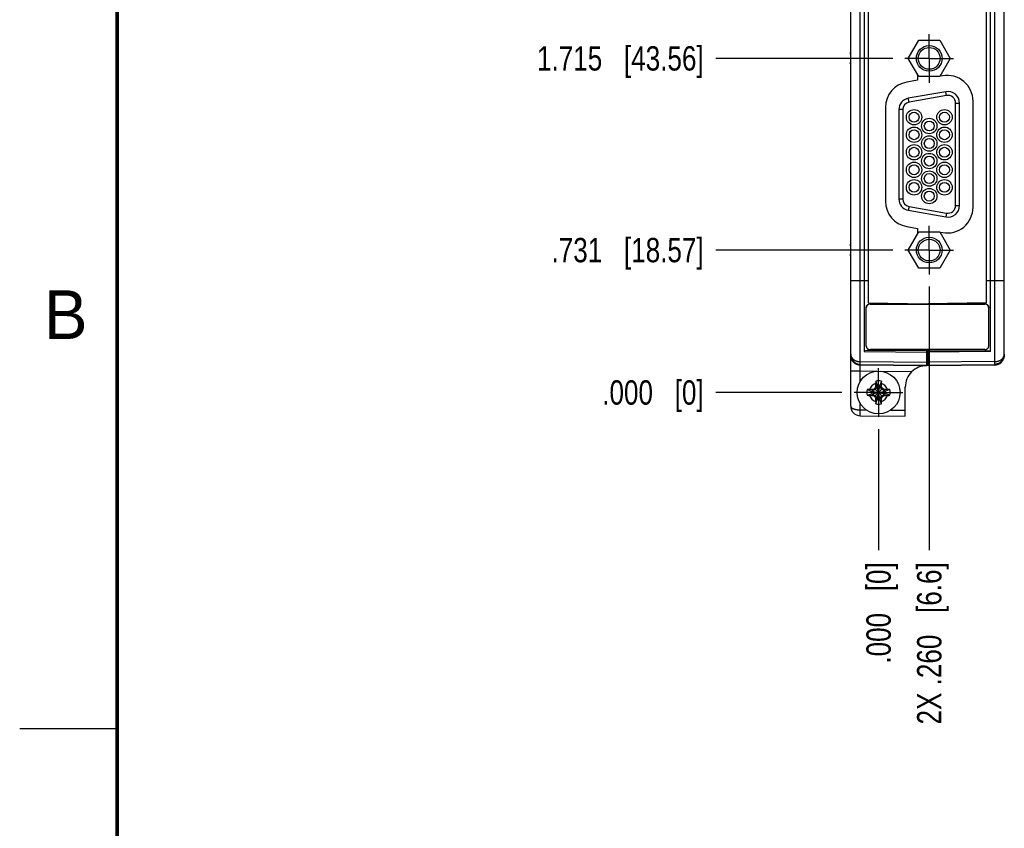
# Model space of a CAD drawing. Header units: inches. Extents: x 0 to 22, y 0 to 17.
# Tile 2 of 13: x 0 to 5.1, y 3.7 to 7.9. Entities that reach past the tile are written whole.
import ezdxf

# ---------------------------------------------------------------- set-up
doc = ezdxf.new("R2010")
doc.units = ezdxf.units.IN
doc.header["$LTSCALE"] = 1.21
doc.header["$MEASUREMENT"] = 0
doc.linetypes.add('CENTER', pattern=[0.6, 0.375, -0.075, 0.075, -0.075])
doc.layers.get('0').update_dxf_attribs({"linetype": 'CONTINUOUS'})
doc.layers.add('02___PRT_ALL_AXES', color=7, linetype='CONTINUOUS')
doc.layers.add('DIMENSIONS', color=7, linetype='CONTINUOUS')
doc.styles.get("Standard").update_dxf_attribs({"font": 'txt', "width": 0.8})
doc.styles.add('TEXTSTYLE_2', font='txt')
doc.dimstyles.new('DIMSTYLE_1', dxfattribs={"dimtxt": 0.125, "dimasz": 0.18, "dimexe": 0.18, "dimexo": 0.0625, "dimgap": 0.09, "dimtad": 0, "dimtih": 1, "dimtoh": 1, "dimdec": 3, "dimzin": 4, "dimdsep": 46, "dimtxsty": 'STANDARD', "dimblk": '_FILLED', "dimblk1": '_FILLED', "dimblk2": '_FILLED', "dimcen": 0.09, "dimadec": 0, "dimazin": 0, "dimtp": 0.01, "dimtm": 0.01, "dimtfac": 1, "dimtdec": 3, "dimtofl": 0, "dimtmove": 0, "dimatfit": 3, "dimldrblk": '_FILLED', "dimfxl": 1, "dimtolj": 1, "dimtzin": 4, "dimarcsym": 0})

# ---------------------------------------------------------------- blocks, each defined once
blk = doc.blocks.new('*D0')
at = {"layer": 'DIMENSIONS', "color": 2, "linetype": 'CONTINUOUS'}
blk.add_line((4.4777, 6.7065), (3.5708, 6.7065), dxfattribs=at)
at = {"layer": 'DIMENSIONS', "color": 2, "linetype": 'CONTINUOUS', "insert": (3.5083, 6.769), "char_height": 0.125, "width": 1.225, "attachment_point": 3, "line_spacing_factor": 0.9}
blk.add_mtext('.731{\\Ftxt.shx;\\W1.000000;\\H0.125000; }[18.57]', dxfattribs=at)
blk = doc.blocks.new('_FILLED')
at = {"color": 0, "linetype": 'BYBLOCK'}
blk.add_solid([(0, 0), (-1, 0.174), (-1, -0.174)], dxfattribs=at)
blk = doc.blocks.new('*D1')
at = {"layer": 'DIMENSIONS', "color": 2, "linetype": 'CONTINUOUS'}
blk.add_line((4.4777, 7.6905), (3.5708, 7.6905), dxfattribs=at)
at = {"layer": 'DIMENSIONS', "color": 2, "linetype": 'CONTINUOUS', "insert": (3.5083, 7.753), "char_height": 0.125, "width": 1.325, "attachment_point": 3, "line_spacing_factor": 0.9}
blk.add_mtext('1.715{\\Ftxt.shx;\\W1.000000;\\H0.125000; }[43.56]', dxfattribs=at)
blk = doc.blocks.new('*D2')
at = {"layer": 'DIMENSIONS', "color": 2, "linetype": 'CONTINUOUS'}
blk.add_line((4.3291, 8.1349), (3.5708, 8.1349), dxfattribs=at)
at = {"layer": 'DIMENSIONS', "color": 2, "linetype": 'CONTINUOUS', "insert": (3.5083, 8.1974), "char_height": 0.125, "width": 1.325, "attachment_point": 3, "line_spacing_factor": 0.9}
blk.add_mtext('2.159{\\Ftxt.shx;\\W1.000000;\\H0.125000; }[54.85]', dxfattribs=at)
blk = doc.blocks.new('*D3')
at = {"layer": 'DIMENSIONS', "color": 2, "linetype": 'CONTINUOUS'}
blk.add_line((4.3291, 8.8908), (3.5708, 8.8908), dxfattribs=at)
at = {"layer": 'DIMENSIONS', "color": 2, "linetype": 'CONTINUOUS', "insert": (3.5083, 8.9533), "char_height": 0.125, "width": 1.325, "attachment_point": 3, "line_spacing_factor": 0.9}
blk.add_mtext('2.915{\\Ftxt.shx;\\W1.000000;\\H0.125000; }[74.05]', dxfattribs=at)
blk = doc.blocks.new('*D4')
at = {"layer": 'DIMENSIONS', "color": 2, "linetype": 'CONTINUOUS'}
blk.add_line((4.3291, 9.26), (3.5708, 9.26), dxfattribs=at)
at = {"layer": 'DIMENSIONS', "color": 2, "linetype": 'CONTINUOUS', "insert": (3.5083, 9.3225), "char_height": 0.125, "width": 1.325, "attachment_point": 3, "line_spacing_factor": 0.9}
blk.add_mtext('3.285{\\Ftxt.shx;\\W1.000000;\\H0.125000; }[83.43]', dxfattribs=at)
blk = doc.blocks.new('*D5')
at = {"layer": 'DIMENSIONS', "color": 2, "linetype": 'CONTINUOUS'}
blk.add_line((4.3291, 10.0159), (3.5708, 10.0159), dxfattribs=at)
at = {"layer": 'DIMENSIONS', "color": 2, "linetype": 'CONTINUOUS', "insert": (3.5083, 10.0784), "char_height": 0.125, "width": 1.425, "attachment_point": 3, "line_spacing_factor": 0.9}
blk.add_mtext('4.040{\\Ftxt.shx;\\W1.000000;\\H0.125000; }[102.63]', dxfattribs=at)
blk = doc.blocks.new('*D6')
at = {"layer": 'DIMENSIONS', "color": 2, "linetype": 'CONTINUOUS'}
blk.add_line((4.7197, 10.7975), (3.5708, 10.7975), dxfattribs=at)
at = {"layer": 'DIMENSIONS', "color": 2, "linetype": 'CONTINUOUS', "insert": (3.5083, 10.86), "char_height": 0.125, "width": 1.425, "attachment_point": 3, "line_spacing_factor": 0.9}
blk.add_mtext('4.822{\\Ftxt.shx;\\W1.000000;\\H0.125000; }[122.48]', dxfattribs=at)
blk = doc.blocks.new('*D7')
at = {"layer": 'DIMENSIONS', "color": 2, "linetype": 'CONTINUOUS'}
blk.add_line((4.2177, 5.9755), (3.5708, 5.9755), dxfattribs=at)
at = {"layer": 'DIMENSIONS', "color": 2, "linetype": 'CONTINUOUS', "insert": (3.5083, 6.038), "char_height": 0.125, "width": 0.825, "attachment_point": 3, "line_spacing_factor": 0.9}
blk.add_mtext('.000{\\Ftxt.shx;\\W1.000000;\\H0.125000; }[0]', dxfattribs=at)
blk = doc.blocks.new('*D8')
at = {"layer": 'DIMENSIONS', "color": 2, "linetype": 'CONTINUOUS'}
blk.add_line((4.6653, 6.5189), (4.6653, 5.1665), dxfattribs=at)
at = {"layer": 'DIMENSIONS', "color": 2, "linetype": 'CONTINUOUS', "insert": (4.6028, 5.104), "char_height": 0.125, "width": 1.325, "attachment_point": 3, "rotation": 90, "line_spacing_factor": 0.9}
blk.add_mtext('2X .260{\\Ftxt.shx;\\W1.000000;\\H0.125000; }[6.6]', dxfattribs=at)
blk = doc.blocks.new('*D9')
at = {"layer": 'DIMENSIONS', "color": 2, "linetype": 'CONTINUOUS'}
blk.add_line((4.5167, 10.2035), (4.5167, 11.6064), dxfattribs=at)
at = {"layer": 'DIMENSIONS', "color": 2, "linetype": 'CONTINUOUS', "insert": (4.4542, 11.6689), "char_height": 0.125, "width": 1.425, "attachment_point": 1, "rotation": 90, "line_spacing_factor": 0.9}
blk.add_mtext('4X .111{\\Ftxt.shx;\\W1.000000;\\H0.125000; }[2.83]', dxfattribs=at)
blk = doc.blocks.new('*D10')
at = {"layer": 'DIMENSIONS', "color": 2, "linetype": 'CONTINUOUS'}
blk.add_line((4.9073, 10.9851), (4.9073, 11.6064), dxfattribs=at)
at = {"layer": 'DIMENSIONS', "color": 2, "linetype": 'CONTINUOUS', "insert": (4.8448, 11.6689), "char_height": 0.125, "width": 1.225, "attachment_point": 1, "rotation": 90, "line_spacing_factor": 0.9}
blk.add_mtext('.502{\\Ftxt.shx;\\W1.000000;\\H0.125000; }[12.75]', dxfattribs=at)
blk = doc.blocks.new('*D11')
at = {"layer": 'DIMENSIONS', "color": 2, "linetype": 'CONTINUOUS'}
blk.add_line((4.4053, 5.7879), (4.4053, 5.1665), dxfattribs=at)
at = {"layer": 'DIMENSIONS', "color": 2, "linetype": 'CONTINUOUS', "insert": (4.3428, 5.104), "char_height": 0.125, "width": 0.825, "attachment_point": 3, "rotation": 90, "line_spacing_factor": 0.9}
blk.add_mtext('.000{\\Ftxt.shx;\\W1.000000;\\H0.125000; }[0]', dxfattribs=at)

msp = doc.modelspace()

# ---------------------------------------------------------------- linework, layer by layer
at = {"color": 7, "linetype": 'CONTINUOUS'}
for p, q in [((5.0503, 6.1716), (5.0503, 10.8669)), ((4.2623, 5.906), (4.2623, 10.6014)), ((4.3323, 10.5869), (4.3323, 6.186)), ((4.9803, 6.186), (4.9803, 10.5869)), ((4.3533, 6.4365), (4.3533, 10.3365)), ((4.9593, 6.4365), (4.9593, 10.3365)), ((4.5573, 7.6905), (4.6113, 7.784)), ((4.6113, 7.784), (4.7193, 7.784)), ((4.7193, 7.784), (4.7732, 7.6905)), ((4.2623, 7.7187), (4.2583, 7.7155)), ((4.2583, 7.7155), (4.2623, 7.7155)), ((4.6113, 7.597), (4.5573, 7.6905)), ((4.7732, 7.6905), (4.7193, 7.597)), ((4.2623, 7.6655), (4.2583, 7.6655)), ((4.2583, 7.6655), (4.2623, 7.6623)), ((4.6053, 7.5781), (4.5499, 7.5684)), ((4.6053, 7.6074), (4.6053, 7.5781)), ((4.7193, 7.597), (4.6113, 7.597)), ((4.7253, 7.5993), (4.7253, 7.6074)), ((4.7349, 7.601), (4.7253, 7.5993)), ((4.751, 7.5195), (4.558, 7.4854)), ((4.4408, 7.4384), (4.4408, 6.9576)), ((4.5093, 7.4273), (4.5093, 6.9686)), ((4.8203, 6.9346), (4.8203, 7.4614)), ((4.8898, 6.926), (4.8898, 7.471)), ((4.558, 6.9105), (4.751, 6.8765)), ((4.5499, 6.8276), (4.6053, 6.8178)), ((4.5573, 6.7065), (4.6113, 6.8)), ((4.6053, 6.8178), (4.6053, 6.7896)), ((4.6113, 6.8), (4.7193, 6.8)), ((4.7193, 6.8), (4.7732, 6.7065)), ((4.7253, 6.7977), (4.7349, 6.796)), ((4.7253, 6.7896), (4.7253, 6.7977)), ((4.2623, 6.7347), (4.2583, 6.7315)), ((4.2583, 6.7315), (4.2623, 6.7315)), ((4.2623, 6.6815), (4.2583, 6.6815)), ((4.2583, 6.6815), (4.2623, 6.6783)), ((4.6113, 6.613), (4.5573, 6.7065)), ((4.7732, 6.7065), (4.7193, 6.613)), ((4.7193, 6.613), (4.6113, 6.613)), ((4.3533, 6.4365), (4.6533, 6.4312)), ((4.3623, 6.4308), (4.9503, 6.4308)), ((4.3623, 6.4293), (4.9503, 6.4293)), ((4.6533, 6.4312), (4.6533, 6.4308)), ((4.9593, 6.4365), (4.6593, 6.4312)), ((4.6593, 6.4308), (4.6593, 6.4312)), ((4.3423, 6.2135), (4.3423, 6.4112)), ((4.9703, 6.2135), (4.9703, 6.4112)), ((4.2623, 6.1661), (4.2623, 6.166)), ((4.6533, 6.1898), (4.3323, 6.191)), ((4.3323, 6.186), (4.6533, 6.1822)), ((4.9503, 6.1955), (4.3623, 6.1955)), ((4.6533, 6.1131), (4.6533, 6.1955)), ((4.6593, 6.1131), (4.6593, 6.1955)), ((4.6593, 6.1898), (4.9803, 6.191)), ((4.9803, 6.186), (4.6593, 6.1822)), ((5.0503, 6.1716), (5.0503, 6.166)), ((4.3118, 6.1198), (4.6533, 6.1165)), ((4.6533, 6.1131), (4.3118, 6.116)), ((4.6533, 6.1527), (4.6593, 6.1528)), ((4.6533, 6.1465), (4.6563, 6.1465)), ((4.6593, 6.1465), (4.6533, 6.1465)), ((4.6593, 6.1165), (5.0007, 6.1198)), ((5.0007, 6.116), (4.6593, 6.1131)), ((5.0321, 6.1274), (5.0322, 6.1276)), ((5.0325, 6.1278), (5.0326, 6.1279)), ((5.0326, 6.1279), (5.0328, 6.1281)), ((5.0328, 6.1281), (5.033, 6.1282)), ((5.0332, 6.1284), (5.0334, 6.1286)), ((5.0334, 6.1286), (5.0337, 6.1288)), ((5.0337, 6.1288), (5.0339, 6.129)), ((5.0339, 6.129), (5.034, 6.1292)), ((5.034, 6.1292), (5.0342, 6.1293)), ((5.0342, 6.1293), (5.0344, 6.1295)), ((5.0344, 6.1295), (5.0346, 6.1296)), ((5.0346, 6.1296), (5.0346, 6.1297)), ((5.0348, 6.1298), (5.035, 6.13)), ((5.035, 6.13), (5.0352, 6.1302)), ((5.048, 6.1511), (5.0481, 6.1514)), ((5.0491, 6.1553), (5.0496, 6.1576)), ((4.3908, 6.0338), (4.398, 6.0109)), ((4.4126, 5.9401), (4.398, 6.0109)), ((4.398, 6.0109), (4.398, 6.008)), ((4.398, 5.9401), (4.4126, 6.0109)), ((4.4198, 6.0338), (4.4126, 6.0109)), ((4.4126, 6.008), (4.4126, 6.0109)), ((4.347, 5.99), (4.3699, 5.9828)), ((4.347, 5.961), (4.3699, 5.9682)), ((4.3728, 5.9828), (4.3699, 5.9828)), ((4.3699, 5.9828), (4.4407, 5.9682)), ((4.3699, 5.9682), (4.4407, 5.9828)), ((4.3699, 5.9682), (4.3728, 5.9682)), ((4.3888, 5.992), (4.3728, 5.9828)), ((4.3763, 5.9908), (4.3728, 5.9828)), ((4.3728, 5.9828), (4.4378, 5.9682)), ((4.3728, 5.9682), (4.4378, 5.9828)), ((4.3728, 5.9682), (4.3888, 5.959)), ((4.3763, 5.9602), (4.3728, 5.9682)), ((4.4256, 5.9551), (4.3849, 5.9958)), ((4.3849, 5.9551), (4.4256, 5.9958)), ((4.398, 6.008), (4.3888, 5.992)), ((4.39, 6.0045), (4.398, 6.008)), ((4.4126, 5.943), (4.398, 6.008)), ((4.398, 5.943), (4.4126, 6.008)), ((4.4126, 6.008), (4.4206, 6.0045)), ((4.4218, 5.992), (4.4126, 6.008)), ((4.4378, 5.9828), (4.4218, 5.992)), ((4.4218, 5.959), (4.4378, 5.9682)), ((4.4343, 5.9908), (4.4378, 5.9828)), ((4.4378, 5.9682), (4.4343, 5.9602)), ((4.4407, 5.9828), (4.4378, 5.9828)), ((4.4378, 5.9682), (4.4407, 5.9682)), ((4.4636, 5.99), (4.4407, 5.9828)), ((4.4636, 5.961), (4.4407, 5.9682)), ((4.5423, 5.854), (4.5423, 6.0031)), ((4.3888, 5.959), (4.398, 5.943)), ((4.398, 5.943), (4.39, 5.9465)), ((4.3908, 5.9172), (4.398, 5.9401)), ((4.398, 5.943), (4.398, 5.9401)), ((4.4126, 5.943), (4.4218, 5.959)), ((4.4206, 5.9465), (4.4126, 5.943)), ((4.4126, 5.9401), (4.4126, 5.943)), ((4.4198, 5.9172), (4.4126, 5.9401)), ((4.3118, 5.856), (4.5423, 5.854))]:
    msp.add_line(p, q, dxfattribs=at)
at = {"color": 9, "linetype": 'CONTINUOUS'}
for p, q in [((4.3118, 6.1337), (4.3118, 10.6392)), ((5.0007, 10.6392), (5.0007, 6.1337)), ((4.5615, 7.4658), (4.558, 7.4854)), ((4.7545, 7.4998), (4.5615, 7.4658)), ((4.7545, 7.4998), (4.751, 7.5195)), ((4.5293, 7.4273), (4.5093, 7.4273)), ((4.5293, 7.4273), (4.5293, 6.9686)), ((4.8003, 7.4614), (4.8203, 7.4614)), ((4.8003, 6.9346), (4.8003, 7.4614)), ((4.5293, 6.9686), (4.5093, 6.9686)), ((4.5615, 6.9302), (4.558, 6.9105)), ((4.5615, 6.9302), (4.7545, 6.8962)), ((4.8003, 6.9346), (4.8203, 6.9346)), ((4.7545, 6.8962), (4.751, 6.8765)), ((4.2623, 6.5495), (4.3533, 6.5495)), ((4.9593, 6.5495), (5.0503, 6.5495)), ((4.3623, 6.4293), (4.3623, 6.4308)), ((4.9503, 6.4293), (4.9503, 6.4308)), ((4.3118, 6.1198), (4.3118, 6.1337)), ((4.3118, 6.1337), (4.6533, 6.1304)), ((4.3118, 6.116), (4.3118, 6.1198)), ((5.0007, 6.1337), (4.6593, 6.1304)), ((5.0007, 6.1337), (5.0007, 6.1198)), ((5.0007, 6.1198), (5.0007, 6.116)), ((4.2623, 6.086), (4.3118, 6.086)), ((4.3118, 6.086), (4.3959, 6.0853)), ((4.3118, 6.034), (4.3118, 6.086)), ((4.4164, 6.0851), (4.5775, 6.0837)), ((4.3118, 5.886), (4.3118, 5.917)), ((4.3118, 5.886), (4.3412, 5.8858)), ((4.4678, 5.8847), (4.5423, 5.884))]:
    msp.add_line(p, q, dxfattribs=at)
at = {"color": 2, "linetype": 'CONTINUOUS'}
msp.add_line((0, 4.25), (0.5, 4.25), dxfattribs=at)
at = {"color": 7, "linetype": 'CONTINUOUS', "const_width": 0.02}
msp.add_lwpolyline([(0.5, 16.5), (0.5, 0.5)], dxfattribs=at)
at = {"color": 7, "linetype": 'CONTINUOUS'}
for points in [[(4.2623, 6.1714), (4.2623, 6.1694), (4.2625, 6.1672), (4.2627, 6.165), (4.263, 6.1628), (4.2634, 6.1607), (4.2639, 6.1585), (4.2645, 6.1564), (4.2651, 6.1543), (4.2659, 6.1523), (4.2667, 6.1503), (4.2676, 6.1483), (4.2686, 6.1464), (4.2696, 6.1445), (4.2708, 6.1427), (4.2719, 6.1409), (4.2732, 6.1392), (4.2745, 6.1376), (4.2759, 6.136), (4.2774, 6.1345), (4.2789, 6.133), (4.2804, 6.1316), (4.282, 6.1303), (4.2836, 6.1291), (4.2853, 6.1279), (4.2871, 6.1268), (4.2888, 6.1258), (4.2906, 6.1249), (4.2925, 6.124), (4.2943, 6.1232), (4.2962, 6.1225), (4.2981, 6.1219), (4.3001, 6.1213), (4.302, 6.1209), (4.304, 6.1205), (4.306, 6.1202), (4.308, 6.12), (4.31, 6.1198), (4.3118, 6.1198)], [(5.0007, 6.1198), (5.0026, 6.1198), (5.0046, 6.12), (5.0066, 6.1202), (5.0086, 6.1205), (5.0105, 6.1209), (5.0124, 6.1213), (5.0143, 6.1219), (5.0162, 6.1225), (5.0181, 6.1232), (5.02, 6.124), (5.0219, 6.1248), (5.0237, 6.1258), (5.0254, 6.1268), (5.0272, 6.1279), (5.0289, 6.129), (5.0305, 6.1303), (5.0321, 6.1316), (5.0336, 6.133), (5.0351, 6.1344), (5.0366, 6.1359), (5.038, 6.1375), (5.0393, 6.1391), (5.0405, 6.1408), (5.0417, 6.1426), (5.0429, 6.1444), (5.0439, 6.1463), (5.0449, 6.1482), (5.0458, 6.1501), (5.0466, 6.1522), (5.0474, 6.1542), (5.0481, 6.1563), (5.0486, 6.1584), (5.0491, 6.1605), (5.0495, 6.1626), (5.0498, 6.1648), (5.0501, 6.167), (5.0502, 6.1693), (5.0503, 6.1711)], [(5.0302, 6.126), (5.0305, 6.1262), (5.031, 6.1266), (5.0315, 6.127), (5.0321, 6.1274)], [(5.0321, 6.1274), (5.0327, 6.128), (5.0335, 6.1287)], [(5.0335, 6.1287), (5.0344, 6.1295), (5.0351, 6.1302)], [(5.0481, 6.1514), (5.0486, 6.1531), (5.0491, 6.1553)], [(5.0496, 6.1576), (5.0499, 6.1598), (5.05, 6.1603)]]:
    msp.add_lwpolyline(points, dxfattribs=at)
for centre, radius in [((4.6653, 7.6905), 0.066), ((4.6653, 7.6905), 0.056), ((4.5873, 7.3885), 0.0395), ((4.7433, 7.3885), 0.0395), ((4.5873, 7.3885), 0.0255), ((4.6653, 7.3435), 0.0395), ((4.7433, 7.3885), 0.0255), ((4.5873, 7.2985), 0.0395), ((4.5873, 7.2985), 0.0255), ((4.6653, 7.3435), 0.0255), ((4.7433, 7.2985), 0.0395), ((4.7433, 7.2985), 0.0255), ((4.6653, 7.2535), 0.0395), ((4.6653, 7.2535), 0.0255), ((4.5873, 7.2085), 0.0395), ((4.5873, 7.2085), 0.0255), ((4.7433, 7.2085), 0.0395), ((4.7433, 7.2085), 0.0255), ((4.6653, 7.1635), 0.0395), ((4.6653, 7.1635), 0.0255), ((4.5873, 7.1185), 0.0395), ((4.5873, 7.1185), 0.0255), ((4.7433, 7.1185), 0.0395), ((4.7433, 7.1185), 0.0255), ((4.6653, 7.0735), 0.0395), ((4.6653, 7.0735), 0.0255), ((4.5873, 7.0285), 0.0395), ((4.5873, 7.0285), 0.0255), ((4.6653, 6.9835), 0.0395), ((4.7433, 7.0285), 0.0395), ((4.7433, 7.0285), 0.0255), ((4.6653, 6.9835), 0.0255), ((4.6653, 6.7065), 0.066), ((4.6653, 6.7065), 0.056), ((4.4053, 5.9755), 0.1102)]:
    msp.add_circle(centre, radius, dxfattribs=at)
for centre, radius, start, end in [((4.7578, 7.471), 0.132, 0, 100), ((4.5728, 7.4384), 0.132, 100, 180), ((4.5683, 7.4273), 0.059, 100, 180), ((4.7613, 7.4614), 0.059, 0, 100), ((4.5728, 6.9576), 0.132, 180, 260), ((4.5683, 6.9686), 0.059, 180, 260), ((4.7578, 6.926), 0.132, 260, 360), ((4.7613, 6.9346), 0.059, 260, 360), ((4.3123, 6.166), 0.05, 180, 269.5), ((5.0003, 6.166), 0.05, 270.5, 360), ((4.6523, 6.0031), 0.11, 89.4583, 180), ((6.1596, 5.9765), 1.7698, 178.5442, 179.0926), ((5.1296, 6.0027), 0.7395, 177.5946, 178.552), ((4.4053, 5.9755), 0.0601, 76.0154, 103.9846), ((4.4053, 5.9755), 0.0361, 78.3738, 101.6262), ((3.6809, 6.0027), 0.7395, 1.448, 2.4054), ((2.6631, 5.9767), 1.7576, 0.9055, 1.4577), ((4.4053, 5.9755), 0.0601, 166.0154, 193.9846), ((4.378, 5.2511), 0.7395, 91.448, 92.4054), ((4.378, 6.6998), 0.7395, 267.5946, 268.552), ((4.4041, 4.2333), 1.7576, 90.9055, 91.4577), ((4.4043, 7.7298), 1.7698, 268.5442, 269.0926), ((4.4053, 5.9755), 0.0361, 168.3738, 191.6262), ((5.8009, 3.5581), 2.8191, 120.1503, 120.3542), ((5.8028, 8.3961), 2.8229, 239.6459, 239.8496), ((6.8259, 4.578), 2.8229, 149.6459, 149.8496), ((1.9879, 4.5798), 2.8191, 30.1503, 30.3542), ((3.0078, 3.5548), 2.8229, 59.6459, 59.8496), ((3.0096, 8.3929), 2.8191, 300.1503, 300.3542), ((4.4063, 4.2212), 1.7698, 88.5442, 89.0926), ((4.4065, 7.7176), 1.7576, 270.9055, 271.4577), ((4.4053, 5.9755), 0.0361, 348.3738, 11.6262), ((4.4325, 5.2511), 0.7395, 87.5946, 88.552), ((4.4325, 6.6998), 0.7395, 271.448, 272.4054), ((4.4053, 5.9755), 0.0601, 346.0154, 13.9846), ((6.8227, 7.3711), 2.8191, 210.1503, 210.3542), ((6.1474, 5.9743), 1.7576, 180.9055, 181.4577), ((5.1296, 5.9482), 0.7395, 181.448, 182.4054), ((4.4053, 5.9755), 0.0601, 256.0154, 283.9846), ((4.4053, 5.9755), 0.0361, 258.3738, 281.6262), ((3.6809, 5.9482), 0.7395, 357.5946, 358.552), ((2.651, 5.9745), 1.7698, 358.5442, 359.0926), ((1.9846, 7.373), 2.8229, 329.6459, 329.8496), ((4.3123, 5.906), 0.05, 180, 269.4726)]:
    msp.add_arc(centre, radius, start, end, dxfattribs=at)
at = {"color": 9, "linetype": 'CONTINUOUS'}
for centre, radius, start, end in [((4.7613, 7.4614), 0.039, 0, 100), ((4.5683, 7.4273), 0.039, 100, 180), ((4.5683, 6.9686), 0.039, 180, 260), ((4.7613, 6.9346), 0.039, 260, 360), ((5.0192, 6.1716), 0.0311, 359.0925, 359.8697), ((5.0003, 6.1704), 0.0506, 276.2564, 277.375), ((4.4053, 5.9755), 0.0483, 108.0064, 161.9936), ((4.4053, 5.9755), 0.0483, 18.0064, 71.9936), ((4.4053, 5.9755), 0.0483, 198.0064, 251.9936), ((4.4053, 5.9755), 0.0483, 288.0064, 341.9936)]:
    msp.add_arc(centre, radius, start, end, dxfattribs=at)
at = {"color": 7, "linetype": 'CONTINUOUS'}
for points, knots in [([(4.3423, 6.4112), (4.3423, 6.4118), (4.3423, 6.4131), (4.3426, 6.415), (4.343, 6.4166), (4.3434, 6.4178), (4.3438, 6.4187), (4.3442, 6.4196), (4.3446, 6.4204), (4.3451, 6.4213), (4.3458, 6.4224), (4.3468, 6.4237), (4.3479, 6.4249), (4.3489, 6.4257), (4.3499, 6.4266), (4.3512, 6.4275), (4.3529, 6.4285), (4.3546, 6.4294), (4.3565, 6.43), (4.3584, 6.4305), (4.3603, 6.4308), (4.3616, 6.4308), (4.3623, 6.4308)], [0, 0, 0, 0, 0.061958, 0.123964, 0.186032, 0.217102, 0.248193, 0.279305, 0.310438, 0.341593, 0.372771, 0.435176, 0.497669, 0.528957, 0.560267, 0.622926, 0.685656, 0.748447, 0.81129, 0.874172, 0.937079, 1, 1, 1, 1]), ([(4.3623, 6.4293), (4.3616, 6.4293), (4.3603, 6.4293), (4.3584, 6.429), (4.3564, 6.4285), (4.3546, 6.4278), (4.3528, 6.427), (4.3511, 6.426), (4.3495, 6.4248), (4.3481, 6.4235), (4.3468, 6.422), (4.3456, 6.4205), (4.3446, 6.4188), (4.3438, 6.417), (4.3431, 6.4152), (4.3426, 6.4133), (4.3423, 6.4114), (4.3423, 6.4101), (4.3423, 6.4094)], [0, 0, 0, 0, 0.062929, 0.125844, 0.188733, 0.25158, 0.314376, 0.377109, 0.439769, 0.502349, 0.564843, 0.627249, 0.689565, 0.751795, 0.813943, 0.876018, 0.938032, 1, 1, 1, 1]), ([(4.9503, 6.4308), (4.9509, 6.4308), (4.9522, 6.4308), (4.9542, 6.4305), (4.9561, 6.43), (4.9579, 6.4294), (4.9597, 6.4285), (4.9614, 6.4275), (4.9627, 6.4266), (4.9637, 6.4257), (4.9647, 6.4249), (4.9658, 6.4237), (4.9667, 6.4224), (4.9674, 6.4213), (4.9679, 6.4204), (4.9684, 6.4196), (4.9688, 6.4187), (4.9691, 6.4178), (4.9695, 6.4166), (4.9699, 6.415), (4.9702, 6.4131), (4.9703, 6.4118), (4.9703, 6.4112)], [0, 0, 0, 0, 0.062921, 0.125828, 0.18871, 0.251553, 0.314344, 0.377074, 0.439733, 0.471043, 0.502331, 0.564824, 0.627229, 0.658407, 0.689562, 0.720695, 0.751807, 0.782898, 0.813968, 0.876036, 0.938042, 1, 1, 1, 1]), ([(4.9703, 6.4094), (4.9703, 6.4101), (4.9702, 6.4114), (4.9699, 6.4133), (4.9695, 6.4152), (4.9688, 6.417), (4.968, 6.4188), (4.967, 6.4205), (4.9658, 6.422), (4.9645, 6.4235), (4.963, 6.4248), (4.9614, 6.426), (4.9598, 6.427), (4.958, 6.4278), (4.9561, 6.4285), (4.9542, 6.429), (4.9523, 6.4293), (4.9509, 6.4293), (4.9503, 6.4293)], [0, 0, 0, 0, 0.061968, 0.123982, 0.186057, 0.248205, 0.310435, 0.372751, 0.435157, 0.497651, 0.560231, 0.622891, 0.685624, 0.74842, 0.811267, 0.874156, 0.937071, 1, 1, 1, 1]), ([(4.3423, 6.2135), (4.3423, 6.2132), (4.3423, 6.2126), (4.3424, 6.2117), (4.3425, 6.2108), (4.3427, 6.2097), (4.343, 6.2085), (4.3434, 6.2074), (4.3438, 6.2066), (4.3442, 6.2058), (4.3448, 6.2047), (4.3456, 6.2035), (4.3468, 6.2021), (4.3479, 6.201), (4.3488, 6.2002), (4.3498, 6.1994), (4.3511, 6.1985), (4.3528, 6.1976), (4.3546, 6.1969), (4.3564, 6.1963), (4.3584, 6.1958), (4.3603, 6.1956), (4.3616, 6.1955), (4.3623, 6.1955)], [0, 0, 0, 0, 0.029616, 0.059229, 0.088857, 0.118517, 0.177976, 0.207829, 0.237779, 0.267841, 0.298028, 0.358798, 0.420185, 0.482242, 0.513543, 0.545019, 0.608469, 0.672571, 0.737268, 0.802477, 0.868087, 0.933973, 1, 1, 1, 1]), ([(4.9503, 6.1955), (4.9509, 6.1955), (4.9523, 6.1956), (4.9542, 6.1958), (4.9561, 6.1963), (4.958, 6.1969), (4.9598, 6.1976), (4.9614, 6.1985), (4.9628, 6.1994), (4.9638, 6.2002), (4.9647, 6.201), (4.9658, 6.2021), (4.967, 6.2035), (4.9678, 6.2047), (4.9684, 6.2058), (4.9688, 6.2066), (4.9691, 6.2074), (4.9695, 6.2085), (4.9699, 6.2097), (4.9701, 6.2108), (4.9702, 6.2117), (4.9703, 6.2126), (4.9703, 6.2132), (4.9703, 6.2135)], [0, 0, 0, 0, 0.066027, 0.131913, 0.197523, 0.262732, 0.327429, 0.391531, 0.454981, 0.486457, 0.517758, 0.579815, 0.641202, 0.701972, 0.732159, 0.762221, 0.792171, 0.822024, 0.881483, 0.911143, 0.940771, 0.970384, 1, 1, 1, 1])]:
    msp.add_open_spline(points, degree=3, knots=knots, dxfattribs=at)
at = {"color": 9, "linetype": 'CONTINUOUS'}
for points in [[(4.2623, 6.1716), (4.2623, 6.1715), (4.2623, 6.1715), (4.2623, 6.1715)], [(4.2623, 6.1715), (4.2623, 6.1715), (4.2623, 6.1714), (4.2623, 6.1714)]]:
    msp.add_open_spline(points, degree=3, dxfattribs=at)
for points, knots in [([(4.2623, 6.1714), (4.2623, 6.1711), (4.2623, 6.1705), (4.2623, 6.1696), (4.2624, 6.1687), (4.2626, 6.1676), (4.2628, 6.1661), (4.2632, 6.1643), (4.2637, 6.1625), (4.2644, 6.1608), (4.2651, 6.1591), (4.266, 6.1574), (4.2669, 6.1557), (4.268, 6.1541), (4.2692, 6.1525), (4.2705, 6.1509), (4.2718, 6.1494), (4.2733, 6.148), (4.2749, 6.1466), (4.2771, 6.1447), (4.2795, 6.1431), (4.282, 6.1415), (4.2837, 6.1406), (4.285, 6.1399), (4.2861, 6.1394), (4.2871, 6.1389), (4.2885, 6.1383), (4.2904, 6.1376), (4.2922, 6.1369), (4.2937, 6.1365), (4.2949, 6.1361), (4.2961, 6.1358), (4.2972, 6.1355), (4.2984, 6.1352), (4.2996, 6.135), (4.3008, 6.1348), (4.302, 6.1346), (4.3032, 6.1344), (4.3044, 6.1342), (4.3057, 6.1341), (4.3069, 6.134), (4.3081, 6.1339), (4.3098, 6.1338), (4.311, 6.1337), (4.3118, 6.1337)], [0, 0, 0, 0, 0.013018, 0.026049, 0.039147, 0.052264, 0.078555, 0.105015, 0.131702, 0.158678, 0.185968, 0.213596, 0.241588, 0.269982, 0.298804, 0.32807, 0.357795, 0.387991, 0.418659, 0.449802, 0.513491, 0.546034, 0.579024, 0.59568, 0.612439, 0.6293, 0.64626, 0.68046, 0.715011, 0.732411, 0.749888, 0.767437, 0.785054, 0.802734, 0.820473, 0.838266, 0.856108, 0.873995, 0.89192, 0.90988, 0.927868, 0.945879, 0.963909, 1, 1, 1, 1]), ([(4.2623, 6.1692), (4.2623, 6.1684), (4.2623, 6.1669), (4.2625, 6.1647), (4.2627, 6.1625), (4.2632, 6.1596), (4.264, 6.156), (4.2652, 6.1524), (4.2663, 6.1497), (4.2672, 6.1477), (4.2683, 6.1457), (4.2698, 6.1431), (4.2718, 6.14), (4.2746, 6.1366), (4.2778, 6.1334), (4.2806, 6.1309), (4.283, 6.1291), (4.2848, 6.1279), (4.2867, 6.1267), (4.2894, 6.1252), (4.2927, 6.1236), (4.2963, 6.1223), (4.2991, 6.1215), (4.3013, 6.121), (4.3035, 6.1205), (4.305, 6.1203), (4.3058, 6.1202)], [0, 0, 0, 0, 0.031075, 0.062152, 0.093232, 0.124317, 0.186491, 0.248701, 0.279831, 0.310974, 0.34213, 0.373302, 0.435677, 0.498119, 0.560631, 0.623213, 0.654538, 0.685879, 0.717237, 0.748611, 0.811384, 0.874209, 0.905645, 0.937089, 0.968542, 1, 1, 1, 1]), ([(5.0007, 6.1337), (5.0011, 6.1337), (5.0017, 6.1338), (5.0026, 6.1338), (5.0034, 6.1338), (5.0044, 6.1339), (5.0056, 6.134), (5.0069, 6.1341), (5.0081, 6.1342), (5.0093, 6.1344), (5.0117, 6.1347), (5.0145, 6.1353), (5.0176, 6.1361), (5.0199, 6.1368), (5.0221, 6.1376), (5.0243, 6.1384), (5.0264, 6.1393), (5.0284, 6.1404), (5.0304, 6.1414), (5.0323, 6.1426), (5.0342, 6.1438), (5.0359, 6.1451), (5.0376, 6.1464), (5.0391, 6.1478), (5.0406, 6.1493), (5.042, 6.1508), (5.0433, 6.1523), (5.0444, 6.1539), (5.0455, 6.1555), (5.0465, 6.1572), (5.0473, 6.1589), (5.0481, 6.1606), (5.0487, 6.1623), (5.0492, 6.1637), (5.0495, 6.1649), (5.0497, 6.1658), (5.0499, 6.1667), (5.05, 6.1676), (5.0501, 6.1685), (5.0502, 6.1694), (5.0503, 6.1703), (5.0503, 6.1708), (5.0503, 6.1711)], [0, 0, 0, 0, 0.018034, 0.02705, 0.036062, 0.054077, 0.072073, 0.090047, 0.107992, 0.125902, 0.143774, 0.214762, 0.249906, 0.284765, 0.319304, 0.35349, 0.387294, 0.420702, 0.453693, 0.486246, 0.518345, 0.549974, 0.581121, 0.611781, 0.641986, 0.671743, 0.701056, 0.729931, 0.758375, 0.786398, 0.814007, 0.841254, 0.868197, 0.894888, 0.90816, 0.921395, 0.934591, 0.947749, 0.960926, 0.974114, 0.987124, 1, 1, 1, 1]), ([(5.0503, 6.1692), (5.0503, 6.1684), (5.0502, 6.1669), (5.0501, 6.1647), (5.0498, 6.1625), (5.0494, 6.1596), (5.0485, 6.156), (5.0474, 6.1524), (5.0462, 6.1497), (5.0453, 6.1477), (5.0443, 6.1457), (5.0428, 6.1431), (5.0407, 6.14), (5.0379, 6.1366), (5.0348, 6.1333), (5.032, 6.1309), (5.0296, 6.1291), (5.0277, 6.1279), (5.0258, 6.1267), (5.0232, 6.1252), (5.0198, 6.1236), (5.0163, 6.1223), (5.0134, 6.1215), (5.0112, 6.121), (5.009, 6.1205), (5.0075, 6.1203), (5.0068, 6.1202)], [0, 0, 0, 0, 0.031075, 0.062152, 0.093232, 0.124317, 0.18649, 0.2487, 0.27983, 0.310973, 0.34213, 0.373301, 0.435676, 0.498118, 0.56063, 0.623212, 0.654537, 0.685879, 0.717237, 0.74861, 0.811384, 0.874209, 0.905645, 0.937089, 0.968542, 1, 1, 1, 1]), ([(4.3118, 6.086), (4.3118, 6.087), (4.3118, 6.089), (4.3118, 6.0914), (4.3118, 6.0933), (4.3117, 6.0952), (4.3117, 6.0975), (4.3117, 6.1001), (4.3117, 6.1027), (4.3117, 6.105), (4.3117, 6.1069), (4.3117, 6.1083), (4.3117, 6.1092), (4.3117, 6.1101), (4.3117, 6.111), (4.3117, 6.1118), (4.3117, 6.1125), (4.3117, 6.1131), (4.3117, 6.1137), (4.3117, 6.1143), (4.3117, 6.1147), (4.3117, 6.1151), (4.3118, 6.1153), (4.3118, 6.1155), (4.3118, 6.1156), (4.3118, 6.1157), (4.3118, 6.1158), (4.3118, 6.1159), (4.3118, 6.1159), (4.3118, 6.1159), (4.3118, 6.116), (4.3118, 6.116), (4.3118, 6.116), (4.3118, 6.116), (4.3118, 6.116), (4.3118, 6.116), (4.3118, 6.116), (4.3118, 6.116), (4.3118, 6.116), (4.3118, 6.116)], [0, 0, 0, 0, 0.097982, 0.195022, 0.242896, 0.290185, 0.382555, 0.471242, 0.55539, 0.634189, 0.706878, 0.74071, 0.772757, 0.802942, 0.831192, 0.85744, 0.881621, 0.903679, 0.92356, 0.941217, 0.956608, 0.969697, 0.975369, 0.980454, 0.984951, 0.988856, 0.992169, 0.993602, 0.994888, 0.996025, 0.997014, 0.997856, 0.998553, 0.999105, 0.999518, 0.999676, 0.999804, 0.999909, 1, 1, 1, 1]), ([(4.2623, 5.906), (4.2623, 5.906), (4.2623, 5.9058), (4.2623, 5.9056), (4.2623, 5.9053), (4.2623, 5.9051), (4.2624, 5.9049), (4.2624, 5.9046), (4.2625, 5.9044), (4.2625, 5.9041), (4.2626, 5.9037), (4.2628, 5.9032), (4.263, 5.9028), (4.2632, 5.9023), (4.2634, 5.9018), (4.2637, 5.9014), (4.264, 5.9009), (4.2643, 5.9005), (4.2646, 5.9), (4.265, 5.8996), (4.2654, 5.8991), (4.266, 5.8985), (4.2667, 5.8978), (4.2678, 5.8969), (4.2689, 5.8961), (4.27, 5.8954), (4.2708, 5.8949), (4.2715, 5.8945), (4.2722, 5.8941), (4.273, 5.8937), (4.2737, 5.8933), (4.2748, 5.8928), (4.2762, 5.8922), (4.2776, 5.8916), (4.2788, 5.8912), (4.2797, 5.8909), (4.2806, 5.8906), (4.2816, 5.8903), (4.2826, 5.89), (4.2836, 5.8897), (4.2846, 5.8894), (4.2856, 5.8891), (4.2867, 5.8889), (4.2881, 5.8885), (4.2896, 5.8882), (4.2911, 5.8879), (4.2922, 5.8877), (4.2934, 5.8875), (4.2944, 5.8874), (4.2951, 5.8873), (4.2959, 5.8872), (4.2969, 5.887), (4.2981, 5.8869), (4.2997, 5.8867), (4.3018, 5.8865), (4.3039, 5.8863), (4.3055, 5.8862), (4.3068, 5.8862), (4.308, 5.8861), (4.3091, 5.8861), (4.3099, 5.8861), (4.3108, 5.8861), (4.3114, 5.886), (4.3118, 5.886)], [0, 0, 0, 0, 0.00416, 0.008211, 0.012236, 0.016319, 0.020499, 0.024749, 0.029031, 0.033312, 0.041863, 0.050488, 0.059248, 0.068151, 0.077216, 0.086471, 0.095938, 0.105636, 0.115583, 0.125794, 0.136278, 0.147043, 0.169438, 0.193034, 0.217874, 0.24399, 0.257536, 0.271407, 0.285602, 0.300119, 0.314959, 0.330124, 0.361422, 0.394004, 0.41077, 0.427849, 0.445235, 0.462923, 0.480905, 0.499171, 0.517717, 0.536535, 0.555619, 0.57496, 0.614381, 0.634444, 0.654729, 0.675226, 0.695924, 0.706346, 0.716814, 0.737882, 0.759116, 0.780505, 0.823694, 0.867346, 0.889313, 0.911355, 0.933459, 0.955611, 0.9667, 0.977796, 1, 1, 1, 1]), ([(4.3118, 5.856), (4.3118, 5.856), (4.3118, 5.856), (4.3118, 5.8561), (4.3118, 5.8561), (4.3118, 5.8561), (4.3118, 5.8561), (4.3118, 5.8561), (4.3118, 5.8561), (4.3118, 5.8562), (4.3118, 5.8562), (4.3118, 5.8562), (4.3118, 5.8563), (4.3118, 5.8564), (4.3118, 5.8565), (4.3118, 5.8566), (4.3118, 5.8568), (4.3118, 5.857), (4.3118, 5.8571), (4.3118, 5.8573), (4.3117, 5.8576), (4.3117, 5.8578), (4.3117, 5.8581), (4.3117, 5.8584), (4.3117, 5.859), (4.3117, 5.8596), (4.3117, 5.8603), (4.3117, 5.8611), (4.3117, 5.862), (4.3117, 5.8629), (4.3117, 5.8638), (4.3117, 5.8649), (4.3117, 5.8659), (4.3117, 5.8674), (4.3117, 5.869), (4.3117, 5.8706), (4.3117, 5.8719), (4.3117, 5.8732), (4.3117, 5.8746), (4.3117, 5.8757), (4.3117, 5.8766), (4.3117, 5.8773), (4.3117, 5.8781), (4.3117, 5.8788), (4.3117, 5.8795), (4.3117, 5.8801), (4.3117, 5.8806), (4.3117, 5.8809), (4.3117, 5.8813), (4.3117, 5.8816), (4.3117, 5.8818), (4.3117, 5.8821), (4.3117, 5.8824), (4.3117, 5.8827), (4.3117, 5.8829), (4.3117, 5.8831), (4.3117, 5.8833), (4.3117, 5.8835), (4.3117, 5.8838), (4.3117, 5.8842), (4.3117, 5.8844), (4.3117, 5.8846), (4.3117, 5.8847), (4.3117, 5.8848), (4.3117, 5.8849), (4.3118, 5.8851), (4.3118, 5.8854), (4.3118, 5.8857), (4.3118, 5.8859), (4.3118, 5.886)], [0, 0, 0, 0, 0.000467, 0.000672, 0.000875, 0.001323, 0.001877, 0.002567, 0.0034, 0.004381, 0.005512, 0.006793, 0.008223, 0.011531, 0.015433, 0.019928, 0.025012, 0.030682, 0.036937, 0.043771, 0.05118, 0.059161, 0.067709, 0.076817, 0.096697, 0.118752, 0.142929, 0.169171, 0.197413, 0.227589, 0.259625, 0.293444, 0.328965, 0.366102, 0.444863, 0.486297, 0.528968, 0.572774, 0.617608, 0.663363, 0.686551, 0.709928, 0.73348, 0.757192, 0.78105, 0.805041, 0.817082, 0.82915, 0.841244, 0.853361, 0.859426, 0.865497, 0.877652, 0.889828, 0.895925, 0.902028, 0.908139, 0.914255, 0.926497, 0.938734, 0.944848, 0.950962, 0.954021, 0.957081, 0.963208, 0.969343, 0.975481, 0.98775, 1, 1, 1, 1])]:
    msp.add_open_spline(points, degree=3, knots=knots, dxfattribs=at)
at = {"layer": '02___PRT_ALL_AXES', "color": 7, "linetype": 'CENTER'}
for p, q in [((4.6653, 7.6905), (4.6653, 7.8156)), ((4.6653, 7.6905), (4.5402, 7.6905)), ((4.6653, 7.6905), (4.7904, 7.6905)), ((4.6653, 7.6905), (4.6653, 7.5654)), ((4.6653, 6.7065), (4.6653, 6.8316)), ((4.6653, 6.7065), (4.5402, 6.7065)), ((4.6653, 6.7065), (4.7904, 6.7065)), ((4.6653, 6.7065), (4.6653, 6.5814)), ((4.4053, 5.9755), (4.4053, 6.1006)), ((4.4053, 5.9755), (4.2802, 5.9755)), ((4.4053, 5.9755), (4.5304, 5.9755)), ((4.4053, 5.9755), (4.4053, 5.8504))]:
    msp.add_line(p, q, dxfattribs=at)

# ---------------------------------------------------------------- texts
at = {"color": 2, "linetype": 'CONTINUOUS', "insert": (0.125, 6.5), "char_height": 0.25, "width": 0.25, "attachment_point": 1, "line_spacing_factor": 0.9, "style": 'TEXTSTYLE_2'}
msp.add_mtext('B', dxfattribs=at)

# ---------------------------------------------------------------- dimensions: what is measured, and where the dimension line sits
at = {"layer": 'DIMENSIONS', "color": 2, "linetype": 'CONTINUOUS'}
for feature_location, offset, origin, text, picture, middle in [((4.5167, 10.2035), (0, 1.4029), (4.4053, 5.9755), '4X <>', '*D9', (4.5167, 12.3814)), ((4.6653, 6.5189), (0, -1.3523), (4.4053, 5.8504), '2X <>', '*D8', (4.7773, 4.2627))]:
    dim = msp.add_ordinate_dim(feature_location=feature_location, offset=offset, dtype=1, origin=origin, text=text, dimstyle='DIMSTYLE_1', dxfattribs=at)
    dim.commit()
    dim.dimension.update_dxf_attribs({"geometry": picture, "text_midpoint": middle})
for feature_location, offset, dtype, origin, picture, middle in [((4.9073, 10.9851), (0, 0.6213), 1, (4.4053, 5.9755), '*D10', (4.9073, 12.2814)), ((4.7197, 10.7975), (-1.1489, 0), 0, (4.2802, 5.9755), '*D6', (2.4958, 10.7975)), ((4.3291, 10.0159), (-0.7583, 0), 0, (4.2802, 5.9755), '*D5', (2.4958, 10.0159)), ((4.32911, 9.26001), (-0.75833, 0), 0, (4.28018, 5.97548), '*D4', (2.54578, 9.26001)), ((4.3291, 8.8908), (-0.7583, 0), 0, (4.2802, 5.9755), '*D3', (2.5458, 8.8908)), ((4.3291, 8.1349), (-0.7583, 0), 0, (4.2802, 5.9755), '*D2', (2.5458, 8.1349)), ((4.4777, 7.6905), (-0.9069, 0), 0, (4.2802, 5.9755), '*D1', (2.5458, 7.6905)), ((4.4777, 6.7065), (-0.9069, 0), 0, (4.2802, 5.9755), '*D0', (2.6458, 6.7065)), ((4.2176816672, 5.9754809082), (-0.6469, 0), 0, (4.2801816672, 5.9754809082), '*D7', (2.8457816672, 5.9754809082)), ((4.4052816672, 5.7878809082), (0, -0.621343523), 1, (4.4052816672, 5.8503809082), '*D11', (4.5173000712, 4.4680382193))]:
    dim = msp.add_ordinate_dim(feature_location=feature_location, offset=offset, dtype=dtype, origin=origin, dimstyle='DIMSTYLE_1', dxfattribs=at)
    dim.commit()
    dim.dimension.update_dxf_attribs({"geometry": picture, "text_midpoint": middle})

doc.saveas('drawing.dxf')
